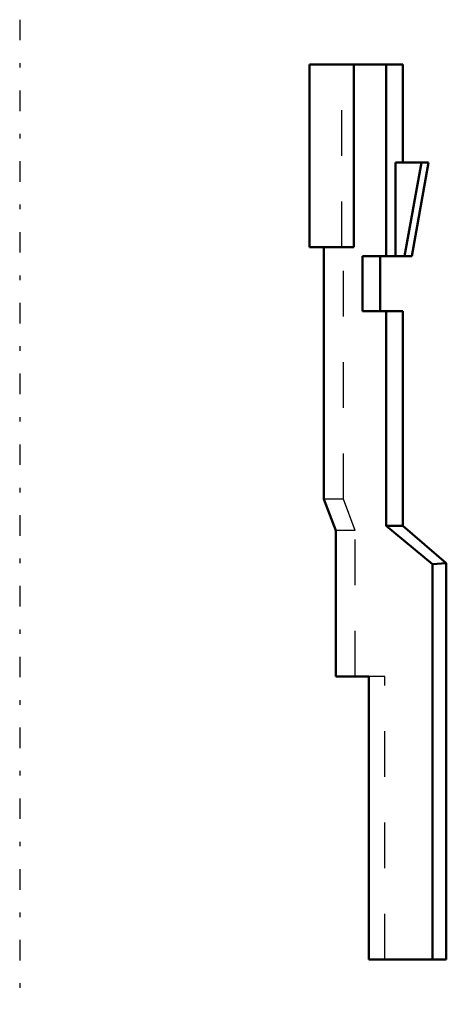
# Model space of a CAD drawing. Header units: millimetres. Extents: x 0 to 9.4, y -1 to 20.6.
import ezdxf

# ---------------------------------------------------------------- set-up
doc = ezdxf.new("R2010")
doc.units = ezdxf.units.MM
doc.linetypes.add('Center', pattern=[1.5, 0.45, -0.5, 0.05, -0.5])
doc.linetypes.add('Dashed', pattern=[2, 1, -1])
for name, color, linetype, lineweight in [('AM_0', 7, 'Continuous', 30), ('AM_3', 7, 'Dashed', 5), ('AM_7', 7, 'Center', 5)]:
    doc.layers.add(name, color=color, linetype=linetype, lineweight=lineweight)

msp = doc.modelspace()

# ---------------------------------------------------------------- linework, layer by layer
at = {"layer": 'AM_0', "color": 7, "linetype": 'Continuous', "lineweight": 50}
for p, q in [((6.35, 19.6), (8.4, 19.6)), ((6.35, 19.6), (6.35, 15.6)), ((7.323, 19.6), (7.323, 15.6)), ((8.035, 19.6), (8.035, 15.4)), ((8.4, 17.45), (8.4, 19.6)), ((8.956, 17.45), (8.236, 17.45)), ((8.236, 17.45), (8.236, 15.4)), ((8.803, 17.45), (8.435, 15.4)), ((8.595, 15.4), (8.956, 17.45)), ((6.35, 15.6), (7.323, 15.6)), ((6.664, 10.08), (6.664, 15.6)), ((8.595, 15.4), (7.51, 15.4)), ((7.51, 15.4), (7.51, 14.2)), ((7.9, 14.2), (7.9, 15.4)), ((8.4, 14.2), (7.51, 14.2)), ((8.035, 14.2), (8.035, 9.5)), ((8.4, 9.5), (8.4, 14.2)), ((6.93, 9.393), (6.664, 10.08)), ((8.4, 9.5), (8.035, 9.5)), ((8.035, 9.5), (9.05, 8.657)), ((9.35, 8.68), (8.4, 9.5)), ((6.93, 6.2), (6.93, 9.393)), ((9.05, 8.657), (9.35, 8.68)), ((9.05, 0), (9.05, 8.657)), ((9.35, 0), (9.35, 8.68)), ((7.65, 6.2), (6.93, 6.2)), ((7.65, 6.2), (7.65, 0)), ((9.35, 0), (7.65, 0))]:
    msp.add_line(p, q, dxfattribs=at)
at = {"layer": 'AM_3', "color": 6, "linetype": 'Dashed', "lineweight": 25}
for p, q in [((7.06, 15.6), (7.06, 19.6)), ((7.1, 10.08), (7.1, 15.6)), ((7.1, 10.08), (6.664, 10.08)), ((7.35, 9.393), (7.1, 10.08)), ((7.35, 9.393), (6.93, 9.393)), ((7.35, 6.2), (7.35, 9.393)), ((8, 6.2), (7.65, 6.2)), ((8, 0), (8, 6.2))]:
    msp.add_line(p, q, dxfattribs=at)
at = {"layer": 'AM_7', "color": 4, "linetype": 'Center', "lineweight": 25}
msp.add_line((0, 20.58), (0, -0.98), dxfattribs=at)

doc.saveas('drawing.dxf')
